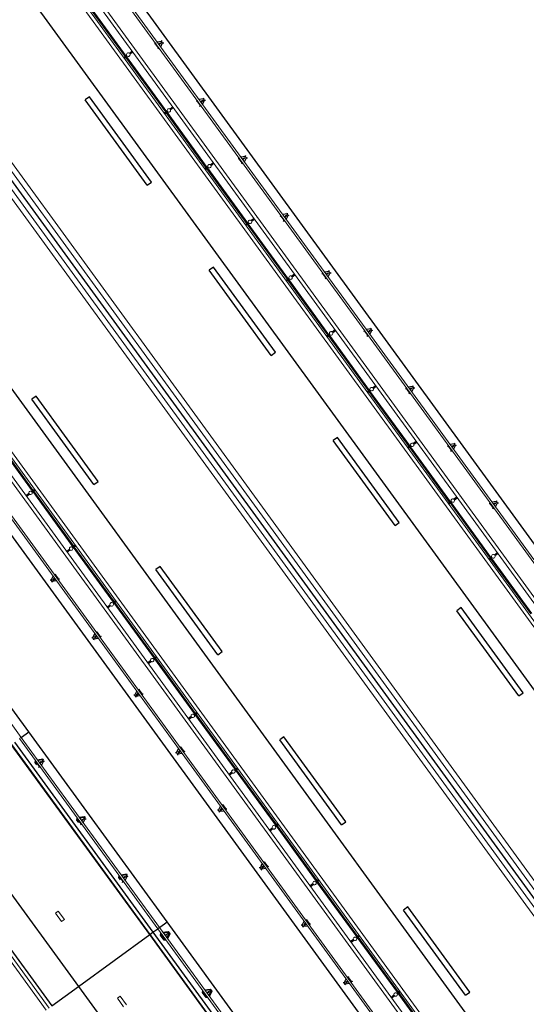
# Model space of a CAD drawing. Header units: metres. Extents: x 102781.1 to 102867.4, y 404261.5 to 404348.4.
# Tile 9 of 11: x 102815.1 to 102829.5, y 404304.9 to 404333. Entities that reach past the tile are written whole.
import ezdxf

# ---------------------------------------------------------------- set-up
doc = ezdxf.new("R2010")
doc.units = ezdxf.units.M
doc.layers.get('0').update_dxf_attribs({"color": 170})
for name, color, linetype, lineweight in [('N-CO-BC-BETONVORM-G', 170, 'Continuous', 25), ('N-CO-BC-BETONVORM-G-1', 170, 'Continuous', 25), ('N-CO-HC-HOUTVORM-G', 170, 'Continuous', 18), ('N-CO-KC-KUNSTSTOFVORM-G', 170, 'Continuous', 18), ('N-CO-SC-STAALVORM-G', 170, 'Continuous', 25), ('N-CO-SC-STAALVORM-G-2', 170, 'Continuous', 18)]:
    doc.layers.add(name, color=color, linetype=linetype, lineweight=lineweight)

# ---------------------------------------------------------------- blocks, each defined once
blk = doc.blocks.new('AG_SF_Dek - Dek-3897233-N_A_P_')
at = {"layer": 'N-CO-BC-BETONVORM-G-1'}
for p, q in [((-10.052, 3.453), (-3.351, 3.453)), ((-3.351, 3.451), (-10.052, 3.451)), ((-3.351, 3.453), (-3.351, 3.565)), ((-3.351, 3.453), (3.351, 3.453)), ((-3.351, 0.941), (-3.351, 3.451)), ((3.351, 3.451), (-3.351, 3.451)), ((-10.052, 0.941), (-3.351, 0.941)), ((-3.351, 0), (-3.351, 0.941)), ((-3.351, 0.941), (3.351, 0.941)), ((-10.052, 0), (-3.351, 0))]:
    blk.add_line(p, q, dxfattribs=at)
at = {"layer": 'N-CO-KC-KUNSTSTOFVORM-G'}
for p, q in [((-5.429, 1.739), (-5.129, 1.739)), ((-5.429, 1.639), (-5.429, 1.739)), ((-5.129, 1.739), (-5.129, 1.639)), ((-2.429, 1.739), (-2.129, 1.739)), ((-2.429, 1.639), (-2.429, 1.739)), ((-5.429, 1.639), (-5.129, 1.639)), ((-2.429, 1.639), (-2.129, 1.639)), ((-10.052, -0.099), (-3.351, -0.099)), ((-3.351, -0.199), (-10.052, -0.199))]:
    blk.add_line(p, q, dxfattribs=at)
at = {"layer": 'N-CO-SC-STAALVORM-G'}
for p, q in [((-10.052, 4.065), (-16.754, 4.065)), ((-10.052, 3.796), (-10.052, 4.065)), ((-3.351, 4.065), (-10.052, 4.065)), ((-3.351, 3.794), (-3.351, 4.065)), ((3.351, 4.065), (-3.351, 4.065)), ((-3.351, 3.565), (-3.351, 3.737)), ((-10.052, 3.565), (-3.351, 3.565)), ((-3.351, 3.565), (3.351, 3.565))]:
    blk.add_line(p, q, dxfattribs=at)
blk = doc.blocks.new('Railing - Leuningstijl-V58-N_A_P_')
at = {"layer": 'N-CO-BC-BETONVORM-G-1'}
for p, q in [((-0.015, 0.077), (-0.04, 0.088)), ((0.17, 0.025), (0.195, 0.04)), ((-0.04, -0.088), (-0.015, -0.077)), ((0.17, -0.025), (0.195, -0.04))]:
    blk.add_line(p, q, dxfattribs=at)
at = {"layer": 'N-CO-SC-STAALVORM-G'}
for p, q in [((0, 0.093), (-0.015, 0.077)), ((-0.015, 0.077), (-0.015, -0.077)), ((0.049, 0.01), (0.098, 0.01)), ((0.17, 0.025), (0.057, 0.085)), ((0.098, 0.01), (0.128, 0.01)), ((0.128, 0.01), (0.128, -0.01)), ((0.17, -0.025), (0.17, 0.025)), ((-0.015, -0.077), (0, -0.093)), ((0.098, -0.01), (0.049, -0.01)), ((0.057, -0.085), (0.17, -0.025)), ((0.128, -0.01), (0.098, -0.01))]:
    blk.add_line(p, q, dxfattribs=at)
blk = doc.blocks.new('Railing - Leuningstijl-V59-N_A_P_')
at = {"layer": 'N-CO-BC-BETONVORM-G-1'}
for p, q in [((-0.015, 0.077), (-0.04, 0.088)), ((0.17, 0.025), (0.195, 0.04)), ((-0.04, -0.088), (-0.015, -0.077)), ((0.17, -0.025), (0.195, -0.04))]:
    blk.add_line(p, q, dxfattribs=at)
at = {"layer": 'N-CO-SC-STAALVORM-G'}
for p, q in [((0, 0.093), (-0.015, 0.077)), ((-0.015, 0.077), (-0.015, -0.077)), ((0.049, 0.01), (0.098, 0.01)), ((0.17, 0.025), (0.057, 0.085)), ((0.098, 0.01), (0.128, 0.01)), ((0.128, 0.01), (0.128, -0.01)), ((0.17, -0.025), (0.17, 0.025)), ((-0.015, -0.077), (0, -0.093)), ((0.098, -0.01), (0.049, -0.01)), ((0.057, -0.085), (0.17, -0.025)), ((0.128, -0.01), (0.098, -0.01))]:
    blk.add_line(p, q, dxfattribs=at)
blk = doc.blocks.new('Railing - Leuningstijl-V60-N_A_P_')
at = {"layer": 'N-CO-BC-BETONVORM-G-1'}
for p, q in [((-0.015, 0.077), (-0.04, 0.088)), ((0.17, 0.025), (0.195, 0.04)), ((-0.04, -0.088), (-0.015, -0.077)), ((0.17, -0.025), (0.195, -0.04))]:
    blk.add_line(p, q, dxfattribs=at)
at = {"layer": 'N-CO-SC-STAALVORM-G'}
for p, q in [((0, 0.093), (-0.015, 0.077)), ((-0.015, 0.077), (-0.015, -0.077)), ((0.049, 0.01), (0.098, 0.01)), ((0.17, 0.025), (0.057, 0.085)), ((0.098, 0.01), (0.128, 0.01)), ((0.128, 0.01), (0.128, -0.01)), ((0.17, -0.025), (0.17, 0.025)), ((-0.015, -0.077), (0, -0.093)), ((0.098, -0.01), (0.049, -0.01)), ((0.057, -0.085), (0.17, -0.025)), ((0.128, -0.01), (0.098, -0.01))]:
    blk.add_line(p, q, dxfattribs=at)
blk = doc.blocks.new('Railing - Leuningstijl-V61-N_A_P_')
at = {"layer": 'N-CO-BC-BETONVORM-G-1'}
for p, q in [((-0.015, 0.077), (-0.04, 0.088)), ((0.17, 0.025), (0.195, 0.04)), ((-0.04, -0.088), (-0.015, -0.077)), ((0.17, -0.025), (0.195, -0.04))]:
    blk.add_line(p, q, dxfattribs=at)
at = {"layer": 'N-CO-SC-STAALVORM-G'}
for p, q in [((0, 0.093), (-0.015, 0.077)), ((-0.015, 0.077), (-0.015, -0.077)), ((0.049, 0.01), (0.098, 0.01)), ((0.17, 0.025), (0.057, 0.085)), ((0.098, 0.01), (0.128, 0.01)), ((0.128, 0.01), (0.128, -0.01)), ((0.17, -0.025), (0.17, 0.025)), ((-0.015, -0.077), (0, -0.093)), ((0.098, -0.01), (0.049, -0.01)), ((0.057, -0.085), (0.17, -0.025)), ((0.128, -0.01), (0.098, -0.01))]:
    blk.add_line(p, q, dxfattribs=at)
blk = doc.blocks.new('Railing - Leuningstijl-V62-N_A_P_')
at = {"layer": 'N-CO-BC-BETONVORM-G-1'}
for p, q in [((-0.015, 0.077), (-0.04, 0.088)), ((0.17, 0.025), (0.195, 0.04)), ((-0.04, -0.088), (-0.015, -0.077)), ((0.17, -0.025), (0.195, -0.04))]:
    blk.add_line(p, q, dxfattribs=at)
at = {"layer": 'N-CO-SC-STAALVORM-G'}
for p, q in [((0, 0.093), (-0.015, 0.077)), ((-0.015, 0.077), (-0.015, -0.077)), ((0.049, 0.01), (0.098, 0.01)), ((0.17, 0.025), (0.057, 0.085)), ((0.098, 0.01), (0.128, 0.01)), ((0.128, 0.01), (0.128, -0.01)), ((0.17, -0.025), (0.17, 0.025)), ((-0.015, -0.077), (0, -0.093)), ((0.098, -0.01), (0.049, -0.01)), ((0.057, -0.085), (0.17, -0.025)), ((0.128, -0.01), (0.098, -0.01))]:
    blk.add_line(p, q, dxfattribs=at)
blk = doc.blocks.new('Railing - Leuningstijl-V63-N_A_P_')
at = {"layer": 'N-CO-BC-BETONVORM-G-1'}
for p, q in [((-0.015, 0.077), (-0.04, 0.088)), ((0.17, 0.025), (0.195, 0.04)), ((-0.04, -0.088), (-0.015, -0.077)), ((0.17, -0.025), (0.195, -0.04))]:
    blk.add_line(p, q, dxfattribs=at)
at = {"layer": 'N-CO-SC-STAALVORM-G'}
for p, q in [((0, 0.093), (-0.015, 0.077)), ((-0.015, 0.077), (-0.015, -0.077)), ((0.049, 0.01), (0.098, 0.01)), ((0.17, 0.025), (0.057, 0.085)), ((0.098, 0.01), (0.128, 0.01)), ((0.128, 0.01), (0.128, -0.01)), ((0.17, -0.025), (0.17, 0.025)), ((-0.015, -0.077), (0, -0.093)), ((0.098, -0.01), (0.049, -0.01)), ((0.057, -0.085), (0.17, -0.025)), ((0.128, -0.01), (0.098, -0.01))]:
    blk.add_line(p, q, dxfattribs=at)
blk = doc.blocks.new('Railing - Leuningstijl-V64-N_A_P_')
at = {"layer": 'N-CO-BC-BETONVORM-G-1'}
for p, q in [((-0.015, 0.077), (-0.04, 0.088)), ((0.17, 0.025), (0.195, 0.04)), ((-0.04, -0.088), (-0.015, -0.077)), ((0.17, -0.025), (0.195, -0.04))]:
    blk.add_line(p, q, dxfattribs=at)
at = {"layer": 'N-CO-SC-STAALVORM-G'}
for p, q in [((0, 0.093), (-0.015, 0.077)), ((-0.015, 0.077), (-0.015, -0.077)), ((0.049, 0.01), (0.098, 0.01)), ((0.17, 0.025), (0.057, 0.085)), ((0.098, 0.01), (0.128, 0.01)), ((0.128, 0.01), (0.128, -0.01)), ((0.17, -0.025), (0.17, 0.025)), ((-0.015, -0.077), (0, -0.093)), ((0.098, -0.01), (0.049, -0.01)), ((0.057, -0.085), (0.17, -0.025)), ((0.128, -0.01), (0.098, -0.01))]:
    blk.add_line(p, q, dxfattribs=at)
blk = doc.blocks.new('Railing - Leuningstijl-V65-N_A_P_')
at = {"layer": 'N-CO-BC-BETONVORM-G-1'}
for p, q in [((-0.015, 0.077), (-0.04, 0.088)), ((0.17, 0.025), (0.195, 0.04)), ((-0.04, -0.088), (-0.015, -0.077)), ((0.17, -0.025), (0.195, -0.04))]:
    blk.add_line(p, q, dxfattribs=at)
at = {"layer": 'N-CO-SC-STAALVORM-G'}
for p, q in [((0, 0.093), (-0.015, 0.077)), ((-0.015, 0.077), (-0.015, -0.077)), ((0.049, 0.01), (0.098, 0.01)), ((0.17, 0.025), (0.057, 0.085)), ((0.098, 0.01), (0.128, 0.01)), ((0.128, 0.01), (0.128, -0.01)), ((0.17, -0.025), (0.17, 0.025)), ((-0.015, -0.077), (0, -0.093)), ((0.098, -0.01), (0.049, -0.01)), ((0.057, -0.085), (0.17, -0.025)), ((0.128, -0.01), (0.098, -0.01))]:
    blk.add_line(p, q, dxfattribs=at)
blk = doc.blocks.new('Railing - Leuningstijl-V66-N_A_P_')
at = {"layer": 'N-CO-BC-BETONVORM-G-1'}
for p, q in [((-0.015, 0.077), (-0.04, 0.088)), ((0.17, 0.025), (0.195, 0.04)), ((-0.04, -0.088), (-0.015, -0.077)), ((0.17, -0.025), (0.195, -0.04))]:
    blk.add_line(p, q, dxfattribs=at)
at = {"layer": 'N-CO-SC-STAALVORM-G'}
for p, q in [((0, 0.093), (-0.015, 0.077)), ((-0.015, 0.077), (-0.015, -0.077)), ((0.049, 0.01), (0.098, 0.01)), ((0.17, 0.025), (0.057, 0.085)), ((0.098, 0.01), (0.128, 0.01)), ((0.128, 0.01), (0.128, -0.01)), ((0.17, -0.025), (0.17, 0.025)), ((-0.015, -0.077), (0, -0.093)), ((0.098, -0.01), (0.049, -0.01)), ((0.057, -0.085), (0.17, -0.025)), ((0.128, -0.01), (0.098, -0.01))]:
    blk.add_line(p, q, dxfattribs=at)
blk = doc.blocks.new('Railing - Railing-4101413-N_A_P_')
at = {"layer": 'N-CO-SC-STAALVORM-G-2'}
for p, q in [((-0.093, 31.78), (-64.941, 31.78)), ((-64.941, 31.723), (-0.093, 31.723))]:
    blk.add_line(p, q, dxfattribs=at)
at = {"rotation": 89.99999999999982}
for name, p in [('Railing - Leuningstijl-V58-N_A_P_', (-58.862, 31.723)), ('Railing - Leuningstijl-V59-N_A_P_', (-56.835, 31.723)), ('Railing - Leuningstijl-V60-N_A_P_', (-54.809, 31.723)), ('Railing - Leuningstijl-V61-N_A_P_', (-52.782, 31.723)), ('Railing - Leuningstijl-V62-N_A_P_', (-50.756, 31.723)), ('Railing - Leuningstijl-V63-N_A_P_', (-48.729, 31.723)), ('Railing - Leuningstijl-V64-N_A_P_', (-46.703, 31.723)), ('Railing - Leuningstijl-V65-N_A_P_', (-44.676, 31.723)), ('Railing - Leuningstijl-V66-N_A_P_', (-42.65, 31.723))]:
    blk.add_blockref(name, p, dxfattribs=at)
blk = doc.blocks.new('Railing - Leuningstijl-V82-N_A_P_')
at = {"layer": 'N-CO-BC-BETONVORM-G-1'}
for p, q in [((-0.015, 0.077), (-0.04, 0.088)), ((0.17, 0.025), (0.195, 0.04)), ((-0.04, -0.088), (-0.015, -0.077)), ((0.17, -0.025), (0.195, -0.04))]:
    blk.add_line(p, q, dxfattribs=at)
at = {"layer": 'N-CO-SC-STAALVORM-G'}
for p, q in [((0, 0.093), (-0.015, 0.077)), ((-0.015, 0.077), (-0.015, -0.077)), ((0.049, 0.01), (0.098, 0.01)), ((0.17, 0.025), (0.057, 0.085)), ((0.098, 0.01), (0.128, 0.01)), ((0.128, 0.01), (0.128, -0.01)), ((0.17, -0.025), (0.17, 0.025)), ((-0.015, -0.077), (0, -0.093)), ((0.098, -0.01), (0.049, -0.01)), ((0.057, -0.085), (0.17, -0.025)), ((0.128, -0.01), (0.098, -0.01))]:
    blk.add_line(p, q, dxfattribs=at)
blk = doc.blocks.new('Railing - Leuningstijl-V83-N_A_P_')
at = {"layer": 'N-CO-BC-BETONVORM-G-1'}
for p, q in [((-0.015, 0.077), (-0.04, 0.088)), ((0.17, 0.025), (0.195, 0.04)), ((-0.04, -0.088), (-0.015, -0.077)), ((0.17, -0.025), (0.195, -0.04))]:
    blk.add_line(p, q, dxfattribs=at)
at = {"layer": 'N-CO-SC-STAALVORM-G'}
for p, q in [((0, 0.093), (-0.015, 0.077)), ((-0.015, 0.077), (-0.015, -0.077)), ((0.049, 0.01), (0.098, 0.01)), ((0.17, 0.025), (0.057, 0.085)), ((0.098, 0.01), (0.128, 0.01)), ((0.128, 0.01), (0.128, -0.01)), ((0.17, -0.025), (0.17, 0.025)), ((-0.015, -0.077), (0, -0.093)), ((0.098, -0.01), (0.049, -0.01)), ((0.057, -0.085), (0.17, -0.025)), ((0.128, -0.01), (0.098, -0.01))]:
    blk.add_line(p, q, dxfattribs=at)
blk = doc.blocks.new('Railing - Leuningstijl-V84-N_A_P_')
at = {"layer": 'N-CO-BC-BETONVORM-G-1'}
for p, q in [((-0.015, 0.077), (-0.04, 0.088)), ((0.17, 0.025), (0.195, 0.04)), ((-0.04, -0.088), (-0.015, -0.077)), ((0.17, -0.025), (0.195, -0.04))]:
    blk.add_line(p, q, dxfattribs=at)
at = {"layer": 'N-CO-SC-STAALVORM-G'}
for p, q in [((0, 0.093), (-0.015, 0.077)), ((-0.015, 0.077), (-0.015, -0.077)), ((0.049, 0.01), (0.098, 0.01)), ((0.17, 0.025), (0.057, 0.085)), ((0.098, 0.01), (0.128, 0.01)), ((0.128, 0.01), (0.128, -0.01)), ((0.17, -0.025), (0.17, 0.025)), ((-0.015, -0.077), (0, -0.093)), ((0.098, -0.01), (0.049, -0.01)), ((0.057, -0.085), (0.17, -0.025)), ((0.128, -0.01), (0.098, -0.01))]:
    blk.add_line(p, q, dxfattribs=at)
blk = doc.blocks.new('Railing - Leuningstijl-V85-N_A_P_')
at = {"layer": 'N-CO-BC-BETONVORM-G-1'}
for p, q in [((-0.015, 0.077), (-0.04, 0.088)), ((0.17, 0.025), (0.195, 0.04)), ((-0.04, -0.088), (-0.015, -0.077)), ((0.17, -0.025), (0.195, -0.04))]:
    blk.add_line(p, q, dxfattribs=at)
at = {"layer": 'N-CO-SC-STAALVORM-G'}
for p, q in [((0, 0.093), (-0.015, 0.077)), ((-0.015, 0.077), (-0.015, -0.077)), ((0.049, 0.01), (0.098, 0.01)), ((0.17, 0.025), (0.057, 0.085)), ((0.098, 0.01), (0.128, 0.01)), ((0.128, 0.01), (0.128, -0.01)), ((0.17, -0.025), (0.17, 0.025)), ((-0.015, -0.077), (0, -0.093)), ((0.098, -0.01), (0.049, -0.01)), ((0.057, -0.085), (0.17, -0.025)), ((0.128, -0.01), (0.098, -0.01))]:
    blk.add_line(p, q, dxfattribs=at)
blk = doc.blocks.new('Railing - Leuningstijl-V86-N_A_P_')
at = {"layer": 'N-CO-BC-BETONVORM-G-1'}
for p, q in [((-0.015, 0.077), (-0.04, 0.088)), ((0.17, 0.025), (0.195, 0.04)), ((-0.04, -0.088), (-0.015, -0.077)), ((0.17, -0.025), (0.195, -0.04))]:
    blk.add_line(p, q, dxfattribs=at)
at = {"layer": 'N-CO-SC-STAALVORM-G'}
for p, q in [((0, 0.093), (-0.015, 0.077)), ((-0.015, 0.077), (-0.015, -0.077)), ((0.049, 0.01), (0.098, 0.01)), ((0.17, 0.025), (0.057, 0.085)), ((0.098, 0.01), (0.128, 0.01)), ((0.128, 0.01), (0.128, -0.01)), ((0.17, -0.025), (0.17, 0.025)), ((-0.015, -0.077), (0, -0.093)), ((0.098, -0.01), (0.049, -0.01)), ((0.057, -0.085), (0.17, -0.025)), ((0.128, -0.01), (0.098, -0.01))]:
    blk.add_line(p, q, dxfattribs=at)
blk = doc.blocks.new('Railing - Leuningstijl-V87-N_A_P_')
at = {"layer": 'N-CO-BC-BETONVORM-G-1'}
for p, q in [((-0.015, 0.077), (-0.04, 0.088)), ((0.17, 0.025), (0.195, 0.04)), ((-0.04, -0.088), (-0.015, -0.077)), ((0.17, -0.025), (0.195, -0.04))]:
    blk.add_line(p, q, dxfattribs=at)
at = {"layer": 'N-CO-SC-STAALVORM-G'}
for p, q in [((0, 0.093), (-0.015, 0.077)), ((-0.015, 0.077), (-0.015, -0.077)), ((0.049, 0.01), (0.098, 0.01)), ((0.17, 0.025), (0.057, 0.085)), ((0.098, 0.01), (0.128, 0.01)), ((0.128, 0.01), (0.128, -0.01)), ((0.17, -0.025), (0.17, 0.025)), ((-0.015, -0.077), (0, -0.093)), ((0.098, -0.01), (0.049, -0.01)), ((0.057, -0.085), (0.17, -0.025)), ((0.128, -0.01), (0.098, -0.01))]:
    blk.add_line(p, q, dxfattribs=at)
blk = doc.blocks.new('Railing - Leuningstijl-V88-N_A_P_')
at = {"layer": 'N-CO-BC-BETONVORM-G-1'}
for p, q in [((-0.015, 0.077), (-0.04, 0.088)), ((0.17, 0.025), (0.195, 0.04)), ((-0.04, -0.088), (-0.015, -0.077)), ((0.17, -0.025), (0.195, -0.04))]:
    blk.add_line(p, q, dxfattribs=at)
at = {"layer": 'N-CO-SC-STAALVORM-G'}
for p, q in [((0, 0.093), (-0.015, 0.077)), ((-0.015, 0.077), (-0.015, -0.077)), ((0.049, 0.01), (0.098, 0.01)), ((0.17, 0.025), (0.057, 0.085)), ((0.098, 0.01), (0.128, 0.01)), ((0.128, 0.01), (0.128, -0.01)), ((0.17, -0.025), (0.17, 0.025)), ((-0.015, -0.077), (0, -0.093)), ((0.098, -0.01), (0.049, -0.01)), ((0.057, -0.085), (0.17, -0.025)), ((0.128, -0.01), (0.098, -0.01))]:
    blk.add_line(p, q, dxfattribs=at)
blk = doc.blocks.new('Railing - Leuningstijl-V71-N_A_P_')
at = {"layer": 'N-CO-BC-BETONVORM-G-1'}
for p, q in [((-0.015, 0.077), (-0.04, 0.088)), ((0.17, 0.025), (0.195, 0.04)), ((-0.04, -0.088), (-0.015, -0.077)), ((0.17, -0.025), (0.195, -0.04))]:
    blk.add_line(p, q, dxfattribs=at)
at = {"layer": 'N-CO-SC-STAALVORM-G'}
for p, q in [((0, 0.093), (-0.015, 0.077)), ((-0.015, 0.077), (-0.015, -0.077)), ((0.049, 0.01), (0.098, 0.01)), ((0.17, 0.025), (0.057, 0.085)), ((0.098, 0.01), (0.128, 0.01)), ((0.128, 0.01), (0.128, -0.01)), ((0.17, -0.025), (0.17, 0.025)), ((-0.015, -0.077), (0, -0.093)), ((0.098, -0.01), (0.049, -0.01)), ((0.057, -0.085), (0.17, -0.025)), ((0.128, -0.01), (0.098, -0.01))]:
    blk.add_line(p, q, dxfattribs=at)
blk = doc.blocks.new('Railing - Railing-4101451-N_A_P_')
at = {"layer": 'N-CO-SC-STAALVORM-G-2'}
for p, q in [((-1.694, 20.482), (-66.543, 20.482)), ((-66.543, 20.425), (-1.694, 20.425))]:
    blk.add_line(p, q, dxfattribs=at)
at = {"extrusion": (0, 0, -1), "zscale": -1, "rotation": 270.0000000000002}
for name, p in [('Railing - Leuningstijl-V82-N_A_P_', (48.304, 20.482)), ('Railing - Leuningstijl-V83-N_A_P_', (46.278, 20.482)), ('Railing - Leuningstijl-V84-N_A_P_', (44.251, 20.482)), ('Railing - Leuningstijl-V85-N_A_P_', (42.225, 20.482)), ('Railing - Leuningstijl-V86-N_A_P_', (40.198, 20.482)), ('Railing - Leuningstijl-V87-N_A_P_', (38.172, 20.482)), ('Railing - Leuningstijl-V88-N_A_P_', (36.145, 20.482)), ('Railing - Leuningstijl-V71-N_A_P_', (34.118, 20.482))]:
    blk.add_blockref(name, p, dxfattribs=at)
blk = doc.blocks.new('AG_SF_Dek rijbaan - AG_SF_Dek rijbaan-3757014-N_A_P_')
at = {"layer": 'N-CO-BC-BETONVORM-G-1'}
for p, q in [((-5.95, 65.698), (-5.95, 0.85)), ((-3.5, 65.348), (-3.5, 0.5)), ((0, 64.848), (0, 0)), ((3.5, -0.5), (3.5, 64.349)), ((5.95, 63.998), (5.95, -0.85)), ((4.696, 34.692), (4.696, 32.747)), ((4.72, 34.692), (4.72, 32.747)), ((3.2, 33.926), (3.05, 33.926)), ((3.05, 33.926), (3.05, 30.926)), ((3.2, 33.926), (3.2, 30.926)), ((4.696, 32.728), (4.696, 30.783)), ((4.72, 32.728), (4.72, 30.783)), ((3.05, 30.926), (3.2, 30.926)), ((4.696, 30.763), (4.696, 28.818)), ((4.72, 30.763), (4.72, 28.818)), ((4.696, 28.799), (4.696, 26.854)), ((4.72, 28.799), (4.72, 26.854)), ((-3.05, 27.926), (-3.2, 27.926)), ((-3.2, 27.926), (-3.2, 24.926)), ((-3.05, 27.926), (-3.05, 24.926)), ((3.2, 27.926), (3.05, 27.926)), ((3.05, 27.926), (3.05, 24.926)), ((3.2, 27.926), (3.2, 24.926)), ((4.696, 26.835), (4.696, 24.89)), ((4.72, 26.835), (4.72, 24.89)), ((-4.72, 24.291), (-4.72, 26.237)), ((-4.696, 24.291), (-4.696, 26.237)), ((-3.2, 24.926), (-3.05, 24.926)), ((3.05, 24.926), (3.2, 24.926)), ((4.696, 24.87), (4.696, 22.925)), ((4.72, 24.87), (4.72, 22.925)), ((-4.72, 22.327), (-4.72, 24.273)), ((-4.696, 22.327), (-4.696, 24.273)), ((4.696, 22.906), (4.696, 20.961)), ((4.72, 22.906), (4.72, 20.961)), ((-4.72, 20.363), (-4.72, 22.308)), ((-4.696, 20.363), (-4.696, 22.308)), ((-3.05, 21.926), (-3.2, 21.926)), ((-3.2, 21.926), (-3.2, 18.926)), ((-3.05, 21.926), (-3.05, 18.926)), ((3.2, 21.926), (3.05, 21.926)), ((3.05, 21.926), (3.05, 18.926)), ((3.2, 21.926), (3.2, 18.926)), ((4.696, 20.942), (4.696, 18.996)), ((4.72, 20.942), (4.72, 18.996)), ((-4.72, 18.398), (-4.72, 20.344)), ((-4.696, 18.398), (-4.696, 20.344)), ((-3.2, 18.926), (-3.05, 18.926)), ((3.05, 18.926), (3.2, 18.926)), ((4.696, 18.977), (4.696, 17.032)), ((4.72, 18.977), (4.72, 17.032)), ((-4.72, 16.436), (-4.72, 18.38)), ((-4.696, 16.436), (-4.696, 18.38)), ((4.696, 17.013), (4.696, 15.068)), ((4.72, 17.013), (4.72, 15.068)), ((-4.72, 14.469), (-4.72, 16.415)), ((-4.696, 14.469), (-4.696, 16.415)), ((-3.05, 15.926), (-3.2, 15.926)), ((-3.2, 15.926), (-3.2, 12.926)), ((-3.05, 15.926), (-3.05, 12.926)), ((3.2, 15.926), (3.05, 15.926)), ((3.05, 15.926), (3.05, 12.926)), ((3.2, 15.926), (3.2, 12.926)), ((4.696, 15.048), (4.696, 13.103)), ((4.72, 15.048), (4.72, 13.103)), ((-4.72, 12.505), (-4.72, 14.451)), ((-4.696, 12.505), (-4.696, 14.451)), ((-3.2, 12.926), (-3.05, 12.926)), ((3.05, 12.926), (3.2, 12.926)), ((-4.72, 10.541), (-4.72, 12.486)), ((-4.696, 10.541), (-4.696, 12.486)), ((-4.72, 8.576), (-4.72, 10.522)), ((-4.696, 8.576), (-4.696, 10.522)), ((-3.05, 9.926), (-3.2, 9.926)), ((-3.2, 9.926), (-3.2, 6.926)), ((-3.05, 9.926), (-3.05, 6.926)), ((-4.72, 6.612), (-4.72, 8.558)), ((-4.696, 6.612), (-4.696, 8.558)), ((-3.2, 6.926), (-3.05, 6.926)), ((-4.72, 4.647), (-4.72, 6.593)), ((-4.696, 4.648), (-4.696, 6.593))]:
    blk.add_line(p, q, dxfattribs=at)
at = {"layer": 'N-CO-HC-HOUTVORM-G'}
for p, q in [((-5.05, 65.584), (-5.05, 0.636)), ((-4.95, 65.584), (-4.95, 0.636)), ((-4.65, 0.636), (-4.65, 65.584)), ((-4.55, 0.636), (-4.55, 65.584)), ((4.55, 64.218), (4.55, -0.731)), ((4.65, 64.218), (4.65, -0.731)), ((4.95, -0.731), (4.95, 64.218)), ((5.05, -0.731), (5.05, 64.218))]:
    blk.add_line(p, q, dxfattribs=at)
for centre, start, end in [((4.8, 32.737), 90, 180), ((4.8, 32.737), 0, 90), ((4.8, 32.737), 270, 0), ((4.8, 30.773), 180, 270), ((4.8, 30.773), 0, 90), ((4.8, 30.773), 270, 360), ((4.8, 28.809), 90, 180), ((4.8, 28.809), 180, 270), ((4.8, 28.809), 0, 90), ((4.8, 26.844), 90, 180), ((4.8, 26.844), 180, 270), ((4.8, 26.844), 0, 90), ((4.8, 24.88), 0, 90), ((4.8, 24.88), 270, 360), ((-4.8, 24.282), 90, 180), ((-4.8, 24.282), 180, 270), ((-4.8, 24.282), 0, 90), ((-4.8, 24.282), 270, 360), ((4.8, 22.916), 90, 180), ((4.8, 22.916), 0, 90), ((4.8, 22.916), 270, 0), ((-4.8, 22.318), 90, 180), ((-4.8, 22.318), 180, 270), ((-4.8, 22.318), 0, 90), ((-4.8, 22.318), 270, 360), ((4.8, 20.951), 90, 180), ((4.8, 20.951), 180, 270), ((4.8, 20.951), 0, 90), ((4.8, 20.951), 270, 0), ((-4.8, 20.353), 90, 180), ((-4.8, 20.353), 180, 270), ((-4.8, 20.353), 0, 90), ((-4.8, 20.353), 270, 0), ((4.8, 18.987), 90, 180), ((4.8, 18.987), 0, 90), ((4.8, 18.987), 270, 0), ((-4.8, 18.389), 180, 270), ((-4.8, 18.389), 0, 90), ((-4.8, 18.389), 270, 360), ((4.8, 17.022), 180, 270), ((4.8, 17.022), 0, 90), ((4.8, 17.022), 270, 0), ((-4.8, 16.424), 180, 270), ((-4.8, 16.424), 0, 90), ((-4.8, 16.424), 270, 360), ((4.8, 15.058), 180, 270), ((4.8, 15.058), 0, 90), ((4.8, 15.058), 270, 360), ((-4.8, 14.46), 90, 180), ((-4.8, 14.46), 180, 270), ((-4.8, 14.46), 0, 90), ((-4.8, 14.46), 270, 360), ((-4.8, 12.496), 90, 180), ((-4.8, 12.496), 180, 270), ((-4.8, 12.496), 0, 90), ((-4.8, 12.496), 270, 0), ((-4.8, 10.531), 90, 180), ((-4.8, 10.531), 180, 270), ((-4.8, 10.531), 0, 90), ((-4.8, 10.531), 270, 0), ((-4.8, 8.567), 90, 180), ((-4.8, 8.567), 180, 270), ((-4.8, 8.567), 0, 90), ((-4.8, 8.567), 270, 0), ((-4.8, 6.603), 90, 180), ((-4.8, 6.603), 180, 270), ((-4.8, 6.603), 270, 0)]:
    blk.add_arc(centre, 0.05, start, end, dxfattribs=at)
for centre, major_axis, start_param, end_param in [((4.8, 32.737), (-0.0191, 0.0462), 1.178088, 2.748884), ((4.8, 30.773), (-0.0292, 0.0406), 5.658657, 7.229454), ((4.8, 28.809), (0.0292, 0.0406), 3.766117, 5.336913), ((4.8, 26.844), (0.0292, 0.0406), 3.766124, 5.336921), ((4.8, 24.88), (-0.0191, 0.0462), 5.890489, 7.461286), ((4.8, 24.88), (0, 0.05), 1.570809, 3.141605), ((4.8, 22.916), (-0.0236, 0.0441), 1.079411, 2.650207), ((4.8, 18.987), (-0.0236, 0.0441), 1.079392, 2.650188), ((-4.8, 18.389), (-0.0494, 0.008), 4.873267, 6.444063), ((4.8, 17.022), (-0.0354, 0.0354), 5.497779, 7.068575), ((-4.8, 16.424), (-0.0494, 0.008), 4.873267, 6.444063), ((4.8, 15.058), (-0.0406, 0.0292), 5.336911, 6.907707), ((-4.8, 6.603), (0.05, 0), 0, 1.570796)]:
    blk.add_ellipse(centre, major_axis=major_axis, ratio=1, start_param=start_param, end_param=end_param, dxfattribs=at)
at = {"layer": 'N-CO-KC-KUNSTSTOFVORM-G'}
for p, q in [((-0.3, 64.891), (-0.3, 0.043)), ((-0.15, 64.87), (-0.15, 0.021)), ((0.15, 64.827), (0.15, -0.021)), ((0.3, 64.806), (0.3, -0.043))]:
    blk.add_line(p, q, dxfattribs=at)
at = {"layer": 'N-CO-SC-STAALVORM-G'}
for p, q in [((4.554, 32.747), (4.55, 32.747)), ((4.55, 32.727), (4.554, 32.727)), ((4.752, 32.747), (4.65, 32.747)), ((4.65, 32.727), (4.752, 32.727)), ((4.95, 32.747), (4.849, 32.747)), ((4.849, 32.727), (4.95, 32.727)), ((5.05, 32.747), (5.05, 32.747)), ((5.05, 32.727), (5.05, 32.727)), ((4.554, 30.783), (4.55, 30.783)), ((4.55, 30.763), (4.554, 30.763)), ((4.752, 30.783), (4.65, 30.783)), ((4.65, 30.763), (4.752, 30.763)), ((4.95, 30.783), (4.849, 30.783)), ((4.849, 30.763), (4.95, 30.763)), ((5.05, 30.783), (5.05, 30.783)), ((5.05, 30.763), (5.05, 30.763)), ((4.554, 28.819), (4.55, 28.819)), ((4.55, 28.799), (4.554, 28.799)), ((4.752, 28.819), (4.65, 28.819)), ((4.65, 28.799), (4.752, 28.799)), ((4.95, 28.819), (4.849, 28.819)), ((4.849, 28.799), (4.95, 28.799)), ((5.05, 28.819), (5.05, 28.819)), ((5.05, 28.799), (5.05, 28.799)), ((4.554, 26.854), (4.55, 26.854)), ((4.55, 26.834), (4.554, 26.834)), ((4.752, 26.854), (4.65, 26.854)), ((4.65, 26.834), (4.752, 26.834)), ((4.95, 26.854), (4.849, 26.854)), ((4.849, 26.834), (4.95, 26.834)), ((5.05, 26.854), (5.05, 26.854)), ((5.05, 26.834), (5.05, 26.834)), ((4.554, 24.89), (4.55, 24.89)), ((4.55, 24.87), (4.554, 24.87)), ((4.752, 24.89), (4.65, 24.89)), ((4.65, 24.87), (4.752, 24.87)), ((4.95, 24.89), (4.849, 24.89)), ((4.849, 24.87), (4.95, 24.87)), ((5.05, 24.89), (5.05, 24.89)), ((5.05, 24.87), (5.05, 24.87)), ((-5.047, 24.292), (-5.05, 24.292)), ((-5.05, 24.272), (-5.047, 24.272)), ((-4.849, 24.292), (-4.95, 24.292)), ((-4.95, 24.272), (-4.849, 24.272)), ((-4.65, 24.292), (-4.751, 24.292)), ((-4.751, 24.272), (-4.65, 24.272)), ((4.554, 22.926), (4.55, 22.926)), ((4.55, 22.906), (4.554, 22.906)), ((4.752, 22.926), (4.65, 22.926)), ((4.65, 22.906), (4.752, 22.906)), ((4.95, 22.926), (4.849, 22.926)), ((4.849, 22.906), (4.95, 22.906)), ((5.05, 22.926), (5.05, 22.926)), ((5.05, 22.906), (5.05, 22.906)), ((-5.047, 22.328), (-5.05, 22.328)), ((-5.05, 22.308), (-5.047, 22.308)), ((-4.849, 22.328), (-4.95, 22.328)), ((-4.95, 22.308), (-4.849, 22.308)), ((-4.65, 22.328), (-4.751, 22.328)), ((-4.751, 22.308), (-4.65, 22.308)), ((4.554, 20.961), (4.55, 20.961)), ((4.55, 20.941), (4.554, 20.941)), ((4.752, 20.961), (4.65, 20.961)), ((4.65, 20.941), (4.752, 20.941)), ((4.95, 20.961), (4.849, 20.961)), ((4.849, 20.941), (4.95, 20.941)), ((5.05, 20.961), (5.05, 20.961)), ((5.05, 20.941), (5.05, 20.941)), ((-5.047, 20.363), (-5.05, 20.363)), ((-5.05, 20.343), (-5.047, 20.343)), ((-4.849, 20.363), (-4.95, 20.363)), ((-4.95, 20.343), (-4.849, 20.343)), ((-4.65, 20.363), (-4.751, 20.363)), ((-4.751, 20.343), (-4.65, 20.343)), ((4.554, 18.997), (4.55, 18.997)), ((4.55, 18.977), (4.554, 18.977)), ((4.752, 18.997), (4.65, 18.997)), ((4.65, 18.977), (4.752, 18.977)), ((4.95, 18.997), (4.849, 18.997)), ((4.849, 18.977), (4.95, 18.977)), ((5.05, 18.997), (5.05, 18.997)), ((5.05, 18.977), (5.05, 18.977)), ((-5.047, 18.399), (-5.05, 18.399)), ((-5.05, 18.379), (-5.047, 18.379)), ((-4.849, 18.399), (-4.95, 18.399)), ((-4.95, 18.379), (-4.849, 18.379)), ((-4.65, 18.399), (-4.751, 18.399)), ((-4.751, 18.379), (-4.65, 18.379)), ((4.554, 17.032), (4.55, 17.032)), ((4.55, 17.012), (4.554, 17.012)), ((4.752, 17.032), (4.65, 17.032)), ((4.65, 17.012), (4.752, 17.012)), ((4.95, 17.032), (4.849, 17.032)), ((4.849, 17.012), (4.95, 17.012)), ((5.05, 17.032), (5.05, 17.032)), ((5.05, 17.012), (5.05, 17.012)), ((-5.047, 16.434), (-5.05, 16.434)), ((-5.05, 16.414), (-5.047, 16.414)), ((-4.849, 16.434), (-4.95, 16.434)), ((-4.95, 16.414), (-4.849, 16.414)), ((-4.65, 16.434), (-4.751, 16.434)), ((-4.751, 16.414), (-4.65, 16.414)), ((4.554, 15.068), (4.55, 15.068)), ((4.55, 15.048), (4.554, 15.048)), ((4.752, 15.068), (4.65, 15.068)), ((4.65, 15.048), (4.752, 15.048)), ((4.95, 15.068), (4.849, 15.068)), ((4.849, 15.048), (4.95, 15.048)), ((5.05, 15.068), (5.05, 15.068)), ((5.05, 15.048), (5.05, 15.048)), ((-5.047, 14.47), (-5.05, 14.47)), ((-5.05, 14.45), (-5.047, 14.45)), ((-4.849, 14.47), (-4.95, 14.47)), ((-4.95, 14.45), (-4.849, 14.45)), ((-4.65, 14.47), (-4.751, 14.47)), ((-4.751, 14.45), (-4.65, 14.45)), ((-5.047, 12.506), (-5.05, 12.506)), ((-5.05, 12.486), (-5.047, 12.486)), ((-4.849, 12.506), (-4.95, 12.506)), ((-4.95, 12.486), (-4.849, 12.486)), ((-4.65, 12.506), (-4.751, 12.506)), ((-4.751, 12.486), (-4.65, 12.486)), ((-5.047, 10.541), (-5.05, 10.541)), ((-5.05, 10.521), (-5.047, 10.521)), ((-4.849, 10.541), (-4.95, 10.541)), ((-4.95, 10.521), (-4.849, 10.521)), ((-4.65, 10.541), (-4.751, 10.541)), ((-4.751, 10.521), (-4.65, 10.521)), ((-5.047, 8.577), (-5.05, 8.577)), ((-5.05, 8.557), (-5.047, 8.557)), ((-4.849, 8.577), (-4.95, 8.577)), ((-4.95, 8.557), (-4.849, 8.557)), ((-4.65, 8.577), (-4.751, 8.577)), ((-4.751, 8.557), (-4.65, 8.557)), ((-5.047, 6.613), (-5.05, 6.613)), ((-5.05, 6.593), (-5.047, 6.593)), ((-4.849, 6.613), (-4.95, 6.613)), ((-4.95, 6.593), (-4.849, 6.593)), ((-4.65, 6.613), (-4.751, 6.613)), ((-4.751, 6.593), (-4.65, 6.593))]:
    blk.add_line(p, q, dxfattribs=at)
blk = doc.blocks.new('Railing - Leuningstijl-V133-N_A_P_')
at = {"layer": 'N-CO-BC-BETONVORM-G-1'}
for p, q in [((-0.04, 0.088), (0, 0.128)), ((-0.015, 0.077), (-0.04, 0.088)), ((-0.04, 0), (-0.04, 0.088)), ((0.057, 0.113), (0.195, 0.04)), ((0.17, 0.025), (0.195, 0.04)), ((0.195, 0.04), (0.195, 0)), ((-0.04, -0.088), (-0.015, -0.077)), ((0.17, -0.025), (0.195, -0.04))]:
    blk.add_line(p, q, dxfattribs=at)
at = {"layer": 'N-CO-SC-STAALVORM-G'}
for p, q in [((0, 0.093), (-0.015, 0.077)), ((-0.015, 0.077), (-0.015, -0.077)), ((0.17, 0.025), (0.057, 0.085)), ((0.057, 0.01), (0.098, 0.01)), ((0.098, 0.01), (0.128, 0.01)), ((0.128, 0.01), (0.128, -0.01)), ((0.17, -0.025), (0.17, 0.025)), ((-0.015, -0.077), (0, -0.093)), ((0.098, -0.01), (0.057, -0.01)), ((0.057, -0.085), (0.17, -0.025)), ((0.128, -0.01), (0.098, -0.01))]:
    blk.add_line(p, q, dxfattribs=at)
blk = doc.blocks.new('Railing - Leuningstijl-V134-N_A_P_')
at = {"layer": 'N-CO-BC-BETONVORM-G-1'}
for p, q in [((-0.04, 0.088), (0, 0.128)), ((-0.015, 0.077), (-0.04, 0.088)), ((-0.04, 0), (-0.04, 0.088)), ((0.057, 0.114), (0.195, 0.04)), ((0.17, 0.025), (0.195, 0.04)), ((0.195, 0.04), (0.195, 0)), ((-0.04, -0.088), (-0.015, -0.077)), ((0.17, -0.025), (0.195, -0.04))]:
    blk.add_line(p, q, dxfattribs=at)
at = {"layer": 'N-CO-SC-STAALVORM-G'}
for p, q in [((0, 0.093), (-0.015, 0.077)), ((-0.015, 0.077), (-0.015, -0.077)), ((0.17, 0.025), (0.057, 0.085)), ((0.057, 0.01), (0.098, 0.01)), ((0.098, 0.01), (0.128, 0.01)), ((0.128, 0.01), (0.128, -0.01)), ((0.17, -0.025), (0.17, 0.025)), ((-0.015, -0.077), (0, -0.093)), ((0.098, -0.01), (0.057, -0.01)), ((0.057, -0.085), (0.17, -0.025)), ((0.128, -0.01), (0.098, -0.01))]:
    blk.add_line(p, q, dxfattribs=at)
blk = doc.blocks.new('Railing - Leuningstijl-V113-N_A_P_')
at = {"layer": 'N-CO-BC-BETONVORM-G-1'}
for p, q in [((-0.04, 0.088), (0, 0.128)), ((-0.015, 0.077), (-0.04, 0.088)), ((-0.04, -0.088), (-0.04, 0.088)), ((0.057, 0.113), (0.195, 0.04)), ((0.17, 0.025), (0.195, 0.04)), ((0.195, 0.04), (0.195, -0.04)), ((-0.04, -0.088), (-0.015, -0.077)), ((0, -0.128), (-0.04, -0.088)), ((0.195, -0.04), (0.057, -0.113)), ((0.17, -0.025), (0.195, -0.04))]:
    blk.add_line(p, q, dxfattribs=at)
at = {"layer": 'N-CO-SC-STAALVORM-G'}
for p, q in [((0, 0.093), (-0.015, 0.077)), ((-0.015, 0.077), (-0.015, -0.077)), ((0.17, 0.025), (0.057, 0.085)), ((0.057, 0.01), (0.098, 0.01)), ((0.098, 0.01), (0.128, 0.01)), ((0.128, 0.01), (0.128, -0.01)), ((0.17, -0.025), (0.17, 0.025)), ((-0.015, -0.077), (0, -0.093)), ((0.098, -0.01), (0.057, -0.01)), ((0.057, -0.085), (0.17, -0.025)), ((0.128, -0.01), (0.098, -0.01))]:
    blk.add_line(p, q, dxfattribs=at)
blk = doc.blocks.new('Railing - Railing-4187248-N_A_P_')
at = {"layer": 'N-CO-SC-STAALVORM-G-2'}
for p, q in [((-45.213, 16.983), (-51.914, 16.983)), ((-38.511, 16.983), (-45.213, 16.983)), ((-45.213, 16.926), (-38.511, 16.926)), ((-31.81, 16.983), (-38.511, 16.983)), ((-38.511, 16.926), (-31.81, 16.926))]:
    blk.add_line(p, q, dxfattribs=at)
for centre, ratio, start_param, end_param in [((-45.213, 16.955), 0.010363, 0, 0.78539), ((-45.213, 16.955), 0.010363, 0.785398, 1.047191), ((-45.213, 16.955), 0.010363, 1.047198, 1.308993), ((-45.213, 16.955), 0.010363, 1.308997, 1.832596), ((-45.213, 16.955), 0.010363, 1.832599, 2.094395), ((-45.213, 16.955), 0.010363, 2.094401, 2.356194), ((-38.511, 16.955), 0.005182, 0, 0.523591), ((-38.511, 16.955), 0.005182, 0.523599, 0.78539), ((-38.511, 16.955), 0.005182, 0.785398, 1.047191), ((-38.511, 16.955), 0.005182, 1.047198, 1.308993), ((-38.511, 16.955), 0.005182, 1.308997, 1.832596), ((-38.511, 16.955), 0.005182, 1.832599, 2.094395), ((-38.511, 16.955), 0.005182, 2.094401, 2.356194), ((-38.511, 16.955), 0.005182, 2.356202, 2.617994), ((-38.511, 16.955), 0.005182, 2.618002, 3.141593)]:
    blk.add_ellipse(centre, major_axis=(0, 0.0285), ratio=ratio, start_param=start_param, end_param=end_param, dxfattribs=at)
at = {"rotation": 89.99999999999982}
for name, p in [('Railing - Leuningstijl-V133-N_A_P_', (-44.311, 16.926)), ('Railing - Leuningstijl-V133-N_A_P_', (-42.284, 16.926)), ('Railing - Leuningstijl-V134-N_A_P_', (-40.258, 16.926)), ('Railing - Leuningstijl-V113-N_A_P_', (-38.231, 16.926)), ('Railing - Leuningstijl-V113-N_A_P_', (-36.205, 16.926))]:
    blk.add_blockref(name, p, dxfattribs=at)
blk = doc.blocks.new('AG_WA_Wand noord beton - AG_WA_Wand noord beton-4043190-N_A_P_')
at = {"layer": 'N-CO-BC-BETONVORM-G-1'}
for p, q in [((-65.201, 32.735), (-63.335, 45.835)), ((-62.526, 45.835), (-64.393, 32.735)), ((-63.335, 45.835), (-62.526, 45.835)), ((-65.233, 32.513), (-65.201, 32.735)), ((-65.201, 32.735), (-64.393, 32.735)), ((-64.393, 32.735), (-64.49, 32.053)), ((-68.579, 31.711), (-68.465, 32.511)), ((-68.465, 32.511), (-65.233, 32.513)), ((-65.347, 31.713), (-68.579, 31.711)), ((-65.347, 31.713), (-66.947, 20.482)), ((-65.751, 31.712), (-65.961, 30.239)), ((-64.947, 31.683), (-65.022, 31.153)), ((-65.064, 30.863), (-65.079, 30.753)), ((-65.044, 31), (-65.051, 30.949)), ((-65.094, 30.653), (-65.143, 30.308)), ((-66.102, 29.245), (-66.103, 29.239)), ((-66.245, 28.245), (-66.246, 28.239)), ((-66.387, 27.245), (-66.388, 27.239)), ((-66.53, 26.245), (-66.531, 26.239)), ((-66.957, 23.245), (-66.958, 23.239)), ((-67.241, 21.25), (-67.769, 17.544)), ((-66.955, 20.425), (-67.365, 17.544)), ((-66.59, 20.153), (-66.961, 17.544)), ((-66.186, 20.153), (-66.557, 17.544)), ((-67.365, 17.544), (-67.769, 17.544)), ((-66.961, 17.544), (-67.365, 17.544)), ((-66.557, 17.544), (-66.961, 17.544))]:
    blk.add_line(p, q, dxfattribs=at)

msp = doc.modelspace()

# ---------------------------------------------------------------- block references
at = {"layer": 'N-CO-BC-BETONVORM-G'}
for name, p, rotation in [('AG_WA_Wand noord beton - AG_WA_Wand noord beton-4043190-N_A_P_', (102828, 404266), 306.0531235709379), ('AG_SF_Dek rijbaan - AG_SF_Dek rijbaan-3757014-N_A_P_', (102810.411, 404334.514), 216.0531235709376), ('Railing - Railing-4101413-N_A_P_', (102828, 404266), 306.0531235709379), ('Railing - Railing-4101451-N_A_P_', (102828, 404266), 306.0531235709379), ('AG_SF_Dek - Dek-3897233-N_A_P_', (102817.972, 404302.188), 306.0743297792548), ('Railing - Railing-4187248-N_A_P_', (102828, 404266), 306.0531235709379)]:
    msp.add_blockref(name, p, dxfattribs=dict(at, rotation=rotation))

doc.saveas('drawing.dxf')
